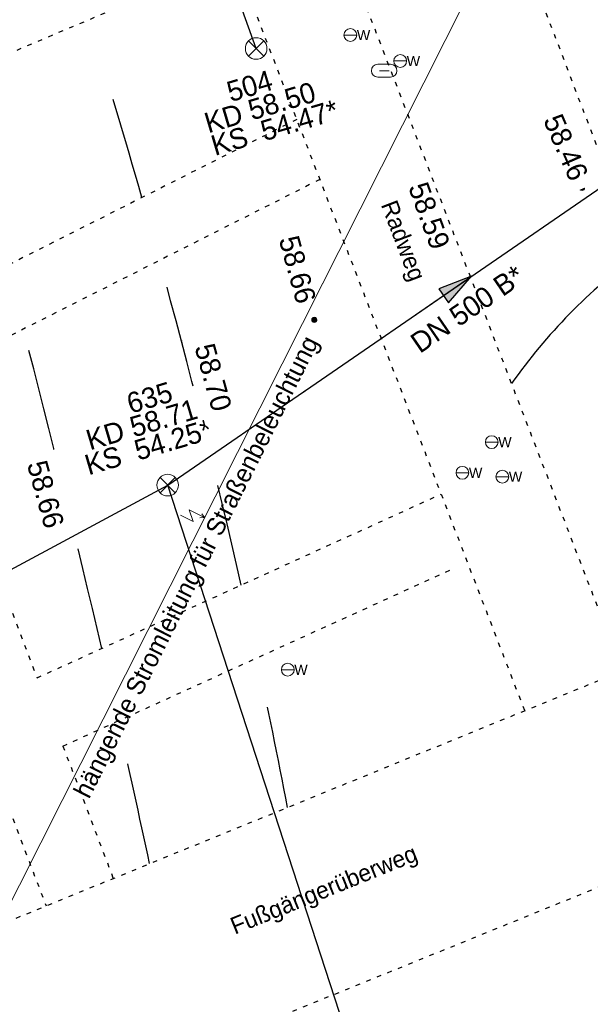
# Model space of a CAD drawing. Header units: metres. Extents: x 32365810 to 32367010, y 5620411 to 5622366.
# Tile 181 of 198: x 32366278 to 32366291, y 5622138 to 5622159. Entities that reach past the tile are written whole.
import ezdxf

# ---------------------------------------------------------------- set-up
doc = ezdxf.new("R2010")
doc.units = ezdxf.units.M
for name, pattern in [('1000.210', [0]), ('1000.212', [0.25, 0.1, -0.15]), ('1000.213', [4.5, 2.25, -2.25]), ('1000.300', [0]), ('1000.325', [0])]:
    doc.linetypes.add(name, pattern=pattern)
doc.layers.get('0').update_dxf_attribs({"color": 1, "linetype": 'CONTINUOUS'})
for name, color, linetype in [('Beschriftung Kanalbestand (AMT 66)', 7, 'CONTINUOUS'), ('Fahrbahnmarkierung', 7, 'CONTINUOUS'), ('Höhen_ gemessen (NHN)', 7, 'CONTINUOUS'), ('Leitungen Kanalbestand (AMT 66)', 7, 'CONTINUOUS'), ('Stromversorgung', 7, 'CONTINUOUS'), ('Symbole Topographie', 7, 'CONTINUOUS')]:
    doc.layers.add(name, color=color, linetype=linetype)
doc.styles.add('Arial', font='Arial.ttf')
doc.styles.add('Beschriftung Fahrbahnmarkierung_ grau', font='Century Gothic.ttf')
doc.styles.add('Höhe NHN_ gemessen_ blau', font='Century Gothic.ttf')
doc.styles.add('Kanal Mischwasser_ Beschriftung allgemein_ dünn_ lila', font='Century Gothic.ttf')
doc.styles.add('Kanal_ Höhe_ NHN (Deckel_Sohle)_ lila', font='Century Gothic.ttf')
doc.styles.add('Stromversorgung_ Beschriftung allgemein_ dünn_ schwarz', font='Century Gothic.ttf')

# ---------------------------------------------------------------- blocks, each defined once
blk = doc.blocks.new('S1000.549', base_point=(-0.2, 0))
at = {"color": 0, "lineweight": -2}
blk.add_line((-0.45, 0), (0.05, 0), dxfattribs=at)
blk.add_circle((-0.2, 0), 0.25, dxfattribs=at)
at = {"color": 0, "lineweight": -2, "insert": (0.05246, -0.199999), "char_height": 0.4, "attachment_point": 7, "line_spacing_factor": 0.69, "style": 'Arial'}
blk.add_mtext('W', dxfattribs=at)
blk = doc.blocks.new('S1000.217')
at = {"color": 0, "lineweight": -2}
for p, q in [((-0.25, 0.25), (0.25, 0.25)), ((-0.19, 0), (0.19, 0)), ((0.25, -0.25), (-0.25, -0.25))]:
    blk.add_line(p, q, dxfattribs=at)
for centre, start, end in [((-0.25, 0), 90, 270), ((0.25, 0), 270, 90)]:
    blk.add_arc(centre, 0.25, start, end, dxfattribs=at)
blk = doc.blocks.new('S1000.345')
at = {"color": 0, "lineweight": -2}
for p, q in [((-0.353554, 0.353554), (0.353554, -0.353554)), ((-0.353554, -0.353554), (0.353554, 0.353554))]:
    blk.add_line(p, q, dxfattribs=at)
blk.add_circle((0, 0), 0.5, dxfattribs=at)
blk = doc.blocks.new('S1000.15')
at = {"color": 0, "lineweight": -2}
for p, q in [((-0.5, 0.05), (-0.485, 0.1)), ((0.495, 0.05), (-0.5, 0.05)), ((-0.5, -0.05), (-0.5, 0)), ((-0.5, 0), (0.5, 0)), ((-0.485, 0.1), (0.49, 0.1)), ((-0.475, 0.15), (-0.455, 0.2)), ((0.475, 0.15), (-0.475, 0.15)), ((-0.455, 0.2), (0.455, 0.2)), ((-0.43, 0.25), (-0.4, 0.3)), ((0.43, 0.25), (-0.43, 0.25)), ((-0.4, 0.3), (0.395, 0.3)), ((-0.355, 0.35), (-0.295, 0.4)), ((0.36, 0.35), (-0.355, 0.35)), ((-0.295, 0.4), (0.3, 0.4)), ((0.22, 0.45), (-0.215, 0.45)), ((0.3, 0.4), (0.22, 0.45)), ((0.395, 0.3), (0.36, 0.35)), ((0.455, 0.2), (0.43, 0.25)), ((0.49, 0.1), (0.475, 0.15)), ((0.5, 0), (0.495, 0.05)), ((0.495, -0.05), (-0.5, -0.05)), ((-0.475, -0.15), (-0.49, -0.1)), ((-0.49, -0.1), (0.485, -0.1)), ((0.475, -0.15), (-0.475, -0.15)), ((-0.43, -0.25), (-0.455, -0.2)), ((-0.455, -0.2), (0.46, -0.2)), ((0.425, -0.25), (-0.43, -0.25)), ((-0.355, -0.35), (-0.4, -0.3)), ((-0.4, -0.3), (0.395, -0.3)), ((0.345, -0.35), (-0.355, -0.35)), ((-0.205, -0.45), (-0.29, -0.4)), ((-0.29, -0.4), (0.285, -0.4)), ((0.2, -0.45), (-0.205, -0.45)), ((0.285, -0.4), (0.345, -0.35)), ((0.395, -0.3), (0.425, -0.25)), ((0.46, -0.2), (0.475, -0.15)), ((0.485, -0.1), (0.495, -0.05))]:
    blk.add_line(p, q, dxfattribs=at)
blk.add_circle((0, 0), 0.5, dxfattribs=at)
blk = doc.blocks.new('S1000.370')
at = {"lineweight": -2}
blk.add_hatch(color=0, dxfattribs=at).paths.add_polyline_path([(0.065, 0), (-0.06, 0), (0, 0.25)], flags=0)
at = {"color": 0, "lineweight": -2}
for p, q in [((0, 0.25), (-0.06, 0)), ((0, -0.25), (0, 0.25)), ((0.065, 0), (0, 0.25)), ((-0.06, 0), (0.065, 0))]:
    blk.add_line(p, q, dxfattribs=at)
blk = doc.blocks.new('S1000.399', base_point=(0.175, -0.5))
at = {"color": 0, "lineweight": -2}
for p, q in [((-0.2, -0.125), (-0.2, 0.5)), ((0.175, 0.25), (-0.2, -0.125)), ((0.175, 0.25), (0.175, -0.5)), ((0.075, -0.325), (0.175, -0.5)), ((0.175, -0.5), (0.275, -0.325))]:
    blk.add_line(p, q, dxfattribs=at)

msp = doc.modelspace()

# ---------------------------------------------------------------- linework, layer by layer
at = {"layer": 'Fahrbahnmarkierung', "color": 253, "linetype": '1000.212', "lineweight": 25, "true_color": 0x999999}
msp.add_line((32366277.555936, 5622142.7214), (32366278.640597, 5622139.867685), dxfattribs=at)
at = {"layer": 'Fahrbahnmarkierung', "color": 253, "linetype": '1000.213', "lineweight": 25, "true_color": 0x999999}
msp.add_arc((32366132.307692, 5622112.905723), 154.419947, 15.99195915, 17.50702442, dxfattribs=at)
at = {"layer": 'Leitungen Kanalbestand (AMT 66)', "color": 200, "linetype": '1000.300', "lineweight": 25, "true_color": 0xd600ff}
msp.add_line((32366283.264301, 5622158.727871, 58.496), (32366274.785, 5622182.534), dxfattribs=at)

# ---------------------------------------------------------------- block references
at = {"layer": 'Höhen_ gemessen (NHN)', "color": 7, "lineweight": 18, "xscale": 0.1125, "yscale": 0.1125, "zscale": 0.1125}
for p in [(32366290.435212, 5622155.661338, 58.465), (32366287.699275, 5622154.313645, 58.592), (32366284.54382, 5622152.759298, 58.663), (32366281.814751, 5622151.41498, 58.697), (32366278.39062, 5622149.728282, 58.656)]:
    msp.add_blockref('S1000.15', p, dxfattribs=at)
at = {"layer": 'Leitungen Kanalbestand (AMT 66)', "color": 7, "lineweight": 18, "xscale": 0.475, "yscale": 0.475, "zscale": 0.475}
for p in [(32366283.264301, 5622158.727871, 58.496), (32366283.264301, 5622158.727871, 58.496), (32366281.318102, 5622149.124266, 58.709)]:
    msp.add_blockref('S1000.345', p, dxfattribs=at)
at = {"layer": 'Symbole Topographie', "color": 7, "lineweight": 18, "xscale": 0.5625, "yscale": 0.5625, "zscale": 0.5625}
for name, p in [('S1000.549', (32366285.33752, 5622159.024976, 58.456)), ('S1000.549', (32366286.433956, 5622158.453196, 58.46)), ('S1000.217', (32366286.082087, 5622158.239343, 58.456)), ('S1000.549', (32366288.44819, 5622150.069797, 58.663)), ('S1000.549', (32366287.803446, 5622149.394556, 58.691)), ('S1000.549', (32366288.68247, 5622149.308868, 58.664)), ('S1000.549', (32366283.96064, 5622145.062915, 58.844))]:
    msp.add_blockref(name, p, dxfattribs=at)

# ---------------------------------------------------------------- texts
at = {"layer": 'Beschriftung Kanalbestand (AMT 66)', "color": 200, "lineweight": 25, "true_color": 0xd600ff, "insert": (32366282.146397, 5622157.072412), "char_height": 0.45, "attachment_point": 4, "rotation": 16.5124674, "line_spacing_factor": 0.69, "style": 'Kanal_ Höhe_ NHN (Deckel_Sohle)_ lila', "bg_fill": 2}
msp.add_mtext('    504\\PKD 58.50\\PKS  54.47*', dxfattribs=at)
at = {"layer": 'Fahrbahnmarkierung', "color": 253, "lineweight": 25, "true_color": 0x999999, "char_height": 0.375, "attachment_point": 8, "line_spacing_factor": 0.69, "style": 'Beschriftung Fahrbahnmarkierung_ grau', "bg_fill": 2}
for s, insert, rotation in [('Radweg', (32366286.225876, 5622154.394845), 290.8111679), ('Fußgängerüberweg', (32366284.865538, 5622139.951163), 22.0761241)]:
    msp.add_mtext(s, dxfattribs=dict(at, insert=insert, rotation=rotation))
at = {"layer": 'Höhen_ gemessen (NHN)', "color": 142, "lineweight": 25, "true_color": 0x0087cd, "insert": (32366290.378721, 5622155.863255), "char_height": 0.45, "attachment_point": 6, "rotation": 293.5641729, "line_spacing_factor": 0.69, "style": 'Höhe NHN_ gemessen_ blau', "bg_fill": 2}
msp.add_mtext('58.46', dxfattribs=at)

# ---------------------------------------------------------------- next in the draw order: linework, layer by layer
at = {"layer": 'Fahrbahnmarkierung', "color": 253, "linetype": '1000.212', "lineweight": 25, "true_color": 0x999999}
for p, q in [((32366271.78805, 5622156.064985), (32366287.90532, 5622162.882426)), ((32366278.973514, 5622135.485717, 59.23), (32366292.859972, 5622141.117681, 58.699))]:
    msp.add_line(p, q, dxfattribs=at)

# ---------------------------------------------------------------- next in the draw order: texts
at = {"layer": 'Beschriftung Kanalbestand (AMT 66)', "color": 200, "lineweight": 25, "true_color": 0xd600ff, "char_height": 0.45, "attachment_point": 5, "line_spacing_factor": 0.69, "bg_fill": 2}
for s, insert, rotation, style in [('DN 500 B*', (32366287.913262, 5622152.994841), 34.4978172, 'Kanal Mischwasser_ Beschriftung allgemein_ dünn_ lila'), ('    635\\PKD 58.71\\PKS  54.25*', (32366280.746461, 5622150.455324), 16.5124674, 'Kanal_ Höhe_ NHN (Deckel_Sohle)_ lila')]:
    msp.add_mtext(s, dxfattribs=dict(at, insert=insert, rotation=rotation, style=style))
at = {"layer": 'Höhen_ gemessen (NHN)', "color": 142, "lineweight": 25, "true_color": 0x0087cd, "char_height": 0.45, "line_spacing_factor": 0.69, "style": 'Höhe NHN_ gemessen_ blau', "bg_fill": 2}
for s, insert, attachment_point, rotation in [('58.59', (32366287.543794, 5622154.420011), 3, 290.004317), ('58.66', (32366278.431441, 5622149.647813), 4, 285.3816929)]:
    msp.add_mtext(s, dxfattribs=dict(at, insert=insert, attachment_point=attachment_point, rotation=rotation))

# ---------------------------------------------------------------- next in the draw order: linework, layer by layer
at = {"layer": 'Fahrbahnmarkierung', "color": 253, "linetype": '1000.212', "lineweight": 25, "true_color": 0x999999}
for p, q in [((32366293.511685, 5622149.367488), (32366288.460221, 5622162.624386, 58.19)), ((32366275.948149, 5622151.44808), (32366278.442932, 5622144.884374))]:
    msp.add_line(p, q, dxfattribs=at)
at = {"layer": 'Fahrbahnmarkierung', "color": 253, "linetype": '1000.210', "lineweight": 25, "true_color": 0x999999}
msp.add_arc((32366298.809296, 5622144.406216), 12.115432, 126.0948508, 144.994417, dxfattribs=at)

# ---------------------------------------------------------------- next in the draw order: block references
at = {"layer": 'Leitungen Kanalbestand (AMT 66)', "color": 200, "lineweight": 25, "true_color": 0xd600ff, "xscale": 3.0025, "yscale": 3.0025, "zscale": 3.0025, "rotation": 304.497588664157}
msp.add_blockref('S1000.370', (32366287.386456, 5622153.294587), dxfattribs=at)

# ---------------------------------------------------------------- next in the draw order: texts
at = {"layer": 'Stromversorgung', "color": 7, "lineweight": 25, "insert": (32366279.69576, 5622142.149691), "char_height": 0.4, "attachment_point": 7, "rotation": 63.3066008, "line_spacing_factor": 0.69, "style": 'Stromversorgung_ Beschriftung allgemein_ dünn_ schwarz', "bg_fill": 2}
msp.add_mtext('hängende Stromleitung für Straßenbeleuchtung', dxfattribs=at)

# ---------------------------------------------------------------- next in the draw order: linework, layer by layer
at = {"layer": 'Fahrbahnmarkierung', "color": 253, "linetype": '1000.212', "lineweight": 25, "true_color": 0x999999}
for p, q in [((32366291.403089, 5622144.828632), (32366284.92634, 5622161.622347)), ((32366278.442932, 5622144.884374), (32366287.337568, 5622148.927091)), ((32366279.013287, 5622143.383783), (32366287.646332, 5622147.307604)), ((32366275.671618, 5622138.657284), (32366292.260794, 5622145.420401)), ((32366279.013287, 5622143.383783), (32366280.13397, 5622140.435297))]:
    msp.add_line(p, q, dxfattribs=at)
at = {"layer": 'Fahrbahnmarkierung', "color": 253, "linetype": '1000.213', "lineweight": 25, "true_color": 0x999999}
for centre, radius, start, end in [((32365998.021046, 5622080.237821), 289.308939, 13.0432768, 14.47581587), ((32366132.307692, 5622112.905723), 154.419947, 10.87302978, 12.12307929), ((32365998.021046, 5622080.237821), 289.308939, 12.0827642, 12.71941928)]:
    msp.add_arc(centre, radius, start, end, dxfattribs=at)
at = {"layer": 'Leitungen Kanalbestand (AMT 66)', "color": 200, "linetype": '1000.300', "lineweight": 25, "true_color": 0xd600ff}
for p in [(32366260.7046, 5622138.0119, 58.78), (32366305.694, 5622074.385, 59.917)]:
    msp.add_line(p, (32366281.318102, 5622149.124266, 58.709), dxfattribs=at)

# ---------------------------------------------------------------- next in the draw order: block references
at = {"layer": 'Stromversorgung', "color": 7, "lineweight": 18, "xscale": 0.5, "yscale": 0.5, "zscale": 0.5, "rotation": 63.24933053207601}
msp.add_blockref('S1000.399', (32366282.127715, 5622148.408483), dxfattribs=at)

# ---------------------------------------------------------------- next in the draw order: texts
at = {"layer": 'Höhen_ gemessen (NHN)', "color": 142, "lineweight": 25, "true_color": 0x0087cd, "char_height": 0.45, "rotation": 285.3816376, "line_spacing_factor": 0.69, "style": 'Höhe NHN_ gemessen_ blau', "bg_fill": 2}
for s, insert, attachment_point in [('58.66', (32366284.373048, 5622153.140101), 6), ('58.70', (32366282.099317, 5622151.433832), 8)]:
    msp.add_mtext(s, dxfattribs=dict(at, insert=insert, attachment_point=attachment_point))

# ---------------------------------------------------------------- next in the draw order: linework, layer by layer
at = {"layer": 'Fahrbahnmarkierung', "color": 253, "linetype": '1000.212', "lineweight": 25, "true_color": 0x999999}
for p, q in [((32366289.175131, 5622144.16243), (32366282.789963, 5622160.718682)), ((32366284.15925, 5622157.168226), (32366277.264447, 5622153.689206)), ((32366284.663889, 5622155.845919), (32366275.948149, 5622151.44808))]:
    msp.add_line(p, q, dxfattribs=at)
at = {"layer": 'Fahrbahnmarkierung', "color": 253, "linetype": '1000.213', "lineweight": 25, "true_color": 0x999999}
msp.add_arc((32366132.307692, 5622112.905722), 154.419947, 12.72704183, 15.45971839, dxfattribs=at)
at = {"layer": 'Leitungen Kanalbestand (AMT 66)', "color": 200, "linetype": '1000.300', "lineweight": 25, "true_color": 0xd600ff}
msp.add_line((32366281.318102, 5622149.124266, 58.709), (32366293.45481, 5622157.464908), dxfattribs=at)
at = {"layer": 'Stromversorgung', "color": 7, "linetype": '1000.325', "lineweight": 18}
msp.add_line((32366274.630991, 5622133.535688, 67.634), (32366289.624439, 5622163.281279), dxfattribs=at)

doc.saveas('drawing.dxf')
